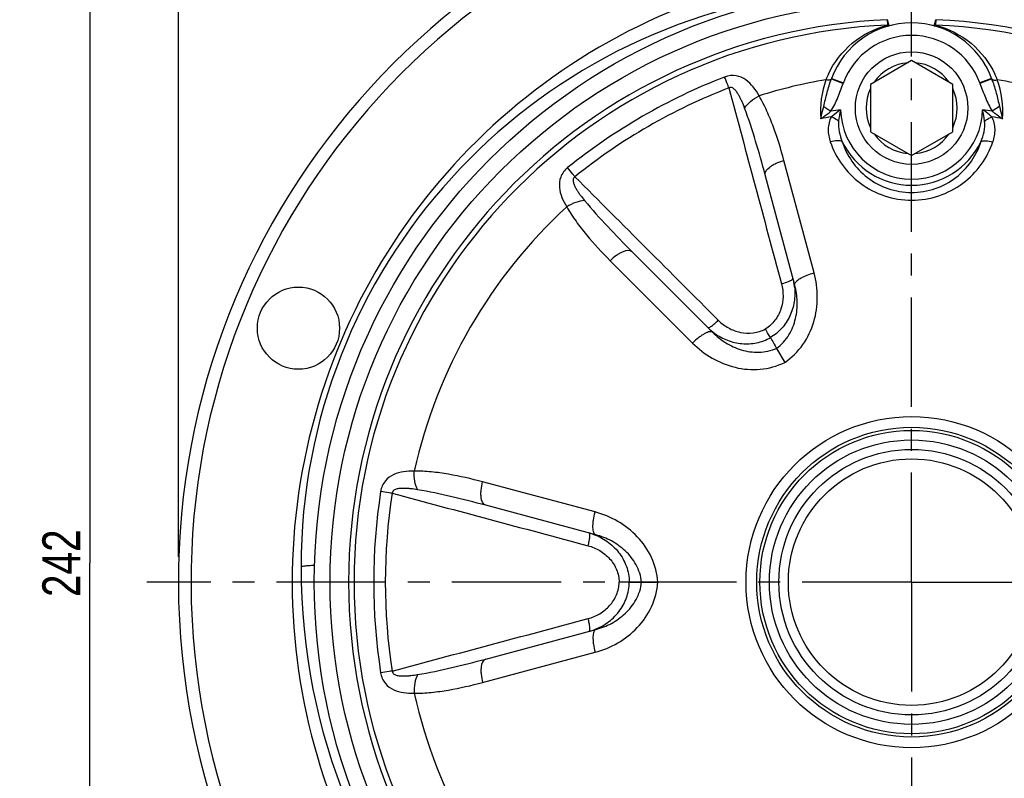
# Model space of a CAD drawing. Header units: millimetres. Extents: x 0 to 841, y 0 to 594.
# Tile 11 of 13: x 557 to 712, y 334 to 454. Entities that reach past the tile are written whole.
import ezdxf

# ---------------------------------------------------------------- set-up
doc = ezdxf.new("R2010")
doc.units = ezdxf.units.MM
doc.header["$LTSCALE"] = 46.2
doc.linetypes.add('CENTER', pattern=[0.6, 0.375, -0.075, 0.075, -0.075])
doc.layers.get('0').update_dxf_attribs({"linetype": 'CONTINUOUS'})
for name, color, linetype in [('ASSI', 7, 'CONTINUOUS'), ('GEOM', 7, 'CONTINUOUS'), ('QUOTE', 7, 'CONTINUOUS')]:
    doc.layers.add(name, color=color, linetype=linetype)
doc.styles.get("Standard").update_dxf_attribs({"font": 'txt', "width": 0.8})
doc.dimstyles.new('DIMSTYLE_1', dxfattribs={"dimtxt": 6, "dimasz": 5.8, "dimexe": 1, "dimexo": 2, "dimgap": 0.75, "dimtad": 1, "dimdec": 3, "dimtxsty": 'Standard', "dimblk": '_FILLED', "dimblk1": '_FILLED', "dimblk2": '_FILLED', "dimcen": 0.09, "dimadec": 3, "dimazin": 2, "dimtp": 0.5, "dimtm": 0.5, "dimtfac": 1, "dimtdec": 3, "dimtofl": 0, "dimtmove": 0, "dimatfit": 3, "dimldrblk": '_FILLED', "dimfxl": 0, "dimtolj": 1, "dimarcsym": 0})

# ---------------------------------------------------------------- blocks, each defined once
blk = doc.blocks.new('_FILLED')
at = {"color": 0, "linetype": 'ByBlock'}
blk.add_solid([(0, 0), (-1, 0.207), (-1, -0.207)], dxfattribs=at)
blk = doc.blocks.new('*D4')
at = {"layer": 'QUOTE', "color": 2, "linetype": 'Continuous'}
for p, q in [((581.68, 369.09), (581.68, 530.41)), ((813.68, 369.09), (813.68, 530.41)), ((581.68, 528.41), (697.68, 528.41)), ((813.68, 528.41), (697.68, 528.41))]:
    blk.add_line(p, q, dxfattribs=at)
at = {"layer": 'QUOTE', "color": 2, "linetype": 'Continuous', "xscale": 5.8, "yscale": 5.8, "zscale": 5.8, "rotation": 180}
blk.add_blockref('_FILLED', (581.68, 528.41), dxfattribs=at)
at = {"layer": 'QUOTE', "color": 2, "linetype": 'Continuous', "xscale": 5.8, "yscale": 5.8, "zscale": 5.8}
blk.add_blockref('_FILLED', (813.68, 528.41), dxfattribs=at)
at = {"layer": 'QUOTE', "color": 2, "linetype": 'Continuous', "insert": (697.68, 535.91), "char_height": 6, "width": 19.8, "attachment_point": 2, "line_spacing_factor": 0.9}
blk.add_mtext('232', dxfattribs=at)
blk = doc.blocks.new('*D5')
at = {"layer": 'QUOTE', "color": 2, "linetype": 'Continuous'}
for p, q in [((357.7, 489.09), (569.66, 489.09)), ((567.66, 489.09), (567.66, 368.09)), ((567.66, 247.09), (567.66, 368.09)), ((435.25, 247.09), (569.66, 247.09))]:
    blk.add_line(p, q, dxfattribs=at)
at = {"layer": 'QUOTE', "color": 2, "linetype": 'Continuous', "xscale": 5.8, "yscale": 5.8, "zscale": 5.8}
for p, rotation in [((567.66, 489.09), 90), ((567.66, 247.09), 270)]:
    blk.add_blockref('_FILLED', p, dxfattribs=dict(at, rotation=rotation))
at = {"layer": 'QUOTE', "color": 2, "linetype": 'Continuous', "insert": (560.16, 368.09), "char_height": 6, "width": 20.4, "attachment_point": 2, "rotation": 90, "line_spacing_factor": 0.9}
blk.add_mtext('242', dxfattribs=at)

msp = doc.modelspace()

# ---------------------------------------------------------------- linework, layer by layer
at = {"layer": 'ASSI', "color": 2, "linetype": 'CENTER'}
for q in [(697.6846, 503.0146), (576.6846, 365.0915), (697.6846, 243.99), (818.6846, 365.0915)]:
    msp.add_line((697.6846, 365.0915), q, dxfattribs=at)
at = {"layer": 'ASSI', "color": 7, "linetype": 'Continuous'}
for centre, radius in [((600.6773, 405.2733), 6.5), ((697.6846, 365.0915), 24.5), ((697.6846, 365.0915), 22.5)]:
    msp.add_circle(centre, radius, dxfattribs=at)
at = {"layer": 'GEOM', "color": 9, "linetype": 'Continuous'}
for p, q in [((693.9024, 453.227), (693.8658, 454.0796)), ((694.1292, 453.1149), (693.8658, 454.0796)), ((701.2401, 453.1149), (701.5035, 454.0796)), ((701.5035, 454.0796), (701.4669, 453.227)), ((684.9961, 444.7016), (686.8712, 444.0063)), ((685.0251, 444.7805), (686.9006, 444.0858)), ((686.8712, 444.0063), (686.9006, 444.0858)), ((710.3441, 444.7805), (708.4687, 444.0858)), ((708.4687, 444.0858), (708.4981, 444.0063)), ((710.3732, 444.7016), (708.4981, 444.0063)), ((683.7743, 440.3587), (684.9247, 439.5961)), ((711.5949, 440.3587), (710.4445, 439.5961)), ((682.2563, 414.0158), (677.4887, 431.8085)), ((650.004, 415.9402), (663.0292, 402.915)), ((647.6008, 376.1923), (629.808, 380.9598)), ((629.808, 349.2232), (647.6008, 353.9907))]:
    msp.add_line(p, q, dxfattribs=at)
at = {"layer": 'GEOM', "color": 7, "linetype": 'Continuous'}
for p, q in [((697.6846, 447.5971), (691.1846, 443.8443)), ((704.1846, 443.8443), (697.6846, 447.5971)), ((691.1846, 443.8443), (691.1846, 436.3387)), ((704.1846, 436.3387), (704.1846, 443.8443)), ((691.1846, 436.3387), (697.6846, 432.586)), ((697.6846, 432.586), (704.1846, 436.3387)), ((679.1931, 412.1028), (674.5238, 429.5291)), ((653.4605, 417.3682), (666.2175, 404.6112)), ((676.3274, 402.0833), (677.612, 399.8583)), ((647.7259, 372.583), (630.2996, 377.2524)), ((654.9702, 365.0915), (657.5394, 365.0915)), ((630.2996, 352.9306), (647.726, 357.6))]:
    msp.add_line(p, q, dxfattribs=at)
for centre, radius in [((697.6846, 365.0915), 94.5), ((697.6846, 440.0915), 8.9), ((697.6846, 365.0915), 23.9998), ((697.6846, 365.0915), 20.9998), ((697.6846, 365.0915), 19.5)]:
    msp.add_circle(centre, radius, dxfattribs=at)
at = {"layer": 'GEOM', "color": 9, "linetype": 'Continuous'}
for radius in [92, 26.1919]:
    msp.add_circle((697.6846, 365.0915), radius, dxfattribs=at)
at = {"layer": 'GEOM', "color": 7, "linetype": 'Continuous'}
for centre, radius, start, end in [((697.6846, 365.0915), 116, 98.678951, 81.321049), ((700.0846, 367.4915), 99, 180, 81.80388), ((697.6846, 365.0915), 98, 100.58398, 298.302446), ((692.5846, 367.4915), 91.5, 95.474108, 180), ((697.6846, 440.0915), 13.5, 20.324419, 159.675569), ((706.2909, 436.9036), 22.6777, 159.675016, 159.887646), ((689.0783, 436.9036), 22.6777, 20.11233, 20.324944)]:
    msp.add_arc(centre, radius, start, end, dxfattribs=at)
at = {"layer": 'GEOM', "color": 9, "linetype": 'Continuous'}
for centre, radius, start, end in [((697.6846, 365.0915), 114, 98.831055, 81.168946), ((697.6846, 365.0915), 89.07, 92.457274, 267.542726), ((697.6846, 365.0915), 89.07, 272.457274, 87.542726), ((697.6846, 365.0915), 88.2166, 92.457274, 267.542726), ((697.6846, 365.0915), 88.2166, 272.457274, 87.542726), ((697.6846, 440.0915), 11.5, 20.324296, 159.675706), ((697.6846, 440.0915), 7.2, 94.525631, 145.474369), ((697.6846, 440.0915), 7.2, 34.525631, 85.474369), ((702.048, 357.534), 93.8332, 111.20982, 128.79018), ((697.6846, 365.0915), 80.6362, 99.671277, 107.418044), ((697.6587, 439.6593), 14.3887, 159.995677, 184.985521), ((697.0059, 439.625), 13.7893, 154.937172, 158.933882), ((688.9181, 436.8461), 22.848, 19.499536, 20.109651), ((698.3645, 439.6255), 13.7882, 21.066019, 25.012913), ((697.6846, 365.0915), 80.6362, 72.581922, 80.328731), ((697.6849, 439.6529), 14.4149, 355.047866, 19.993262), ((701.1627, 359.0674), 90.2279, 111.033091, 128.966911), ((697.6846, 440.0915), 7.2, 154.525631, 205.474369), ((697.6846, 440.0915), 7.2, 334.525631, 25.474369), ((697.6846, 365.0915), 75.5894, 98.543752, 99.718334), ((702.7579, 436.0083), 16.7479, 166.767226, 173.077932), ((697.6846, 440.0915), 11.2327, 181.272688, 358.727313), ((692.6847, 436.0213), 16.6734, 6.907972, 13.24687), ((697.6846, 365.0915), 75.5894, 80.281616, 81.456248), ((697.6846, 365.0915), 74.7104, 99.780936, 101.081831), ((697.6846, 365.0915), 74.7104, 78.91719, 80.218912), ((697.6846, 440.0915), 12.1986, 205.880037, 334.11999), ((697.6846, 440.0915), 7.2, 214.525631, 265.474369), ((697.6846, 440.0915), 7.2, 274.525631, 325.474369), ((697.6846, 365.0915), 80.6362, 132.581927, 167.418047), ((670.257, 410.8283), 8.9615, 10.513471, 14.992999), ((670.2407, 410.8249), 8.9782, 6.141689, 10.515783), ((671.8014, 411.7264), 8.9796, 225.013081, 233.935343), ((706.4063, 365.0915), 93.8282, 171.209353, 188.790647), ((704.6359, 365.0915), 90.2231, 171.032609, 188.967391), ((644.3614, 364.2038), 8.9645, 71.336149, 74.996494), ((644.3614, 365.9781), 8.9635, 285.005346, 289.074054), ((697.6846, 365.0915), 80.6362, 192.581927, 227.418047)]:
    msp.add_arc(centre, radius, start, end, dxfattribs=at)
for points, knots in [([(684.5149, 445.4663), (685.3859, 447.3289), (688.0289, 450.737), (691.8693, 452.6898), (693.9022, 453.227)], [0, 0, 0, 0, 0.49441296, 1, 1, 1, 1]), ([(694.1292, 453.1149), (694.113, 453.1105), (694.0233, 453.1089), (693.9478, 453.1735), (693.9024, 453.227)], [0, 0, 0, 0, 0.19340873, 1, 1, 1, 1]), ([(701.2401, 453.1149), (701.2563, 453.1105), (701.346, 453.1089), (701.4215, 453.1735), (701.4669, 453.227)], [0, 0, 0, 0, 0.19339704, 1, 1, 1, 1]), ([(701.4671, 453.227), (703.5018, 452.6892), (707.3458, 450.7339), (709.9893, 447.3206), (710.8595, 445.4554)], [0, 0, 0, 0, 0.50556963, 1, 1, 1, 1]), ([(673.5467, 442.0306), (673.2807, 442.5197), (672.6958, 443.4526), (671.5271, 444.6491), (669.9123, 445.3764), (668.6763, 445.2336), (668.1006, 445.0111)], [0, 0, 0, 0, 0.24544367, 0.48325661, 0.72792731, 1, 1, 1, 1]), ([(668.7792, 443.2837), (668.7174, 443.4432), (668.4931, 444.0198), (668.2668, 444.5955), (668.1006, 445.0111)], [0, 0, 0, 0, 0.27659487, 1, 1, 1, 1]), ([(683.7743, 440.3587), (683.8699, 440.7228), (684.0398, 441.4559), (684.4041, 442.9156), (684.7375, 443.9953), (684.9961, 444.7016)], [0, 0, 0, 0, 0.25020086, 0.50009292, 1, 1, 1, 1]), ([(684.7577, 444.5432), (684.7147, 444.5338), (684.5073, 444.5094), (684.2972, 444.5416), (684.1382, 444.5817)], [0, 0, 0, 0, 0.21155327, 1, 1, 1, 1]), ([(684.9961, 444.7016), (684.9883, 444.6825), (684.9346, 444.5981), (684.833, 444.5596), (684.7577, 444.5432)], [0, 0, 0, 0, 0.2111374, 1, 1, 1, 1]), ([(684.9248, 439.5962), (685.1469, 439.9315), (685.5282, 440.6435), (686.1699, 442.1196), (686.5913, 443.2516), (686.8712, 444.0063)], [0, 0, 0, 0, 0.24989895, 0.499923, 1, 1, 1, 1]), ([(708.4981, 444.0063), (708.778, 443.2516), (709.1994, 442.1195), (709.8412, 440.6434), (710.2224, 439.9314), (710.4445, 439.5961)], [0, 0, 0, 0, 0.50008465, 0.75010932, 1, 1, 1, 1]), ([(710.3732, 444.7016), (710.381, 444.6821), (710.4362, 444.5963), (710.5404, 444.558), (710.6175, 444.5419)], [0, 0, 0, 0, 0.21034061, 1, 1, 1, 1]), ([(710.4556, 444.4727), (710.6931, 443.802), (711.0011, 442.7784), (711.343, 441.3967), (711.5045, 440.7032), (711.5949, 440.3587)], [0, 0, 0, 0, 0.49987031, 0.74977993, 1, 1, 1, 1]), ([(710.6175, 444.5419), (710.6603, 444.533), (710.8658, 444.5101), (711.0738, 444.542), (711.2311, 444.5817)], [0, 0, 0, 0, 0.21230337, 1, 1, 1, 1]), ([(671.2669, 440.0851), (671.1381, 440.4285), (670.9349, 440.9386), (670.6296, 441.6017), (670.3791, 442.084), (670.0971, 442.5455), (669.8217, 442.9033), (669.5587, 443.1507), (669.33, 443.3034), (669.0546, 443.3858), (668.8608, 443.333), (668.7792, 443.2837)], [0, 0, 0, 0, 0.25154987, 0.37638984, 0.50055966, 0.62407535, 0.74711671, 0.808784, 0.87100482, 0.93462952, 1, 1, 1, 1]), ([(671.2669, 440.0851), (671.5203, 440.4804), (672.2283, 441.2192), (673.0715, 441.7807), (673.547, 442.0302)], [0, 0, 0, 0, 0.46648789, 1, 1, 1, 1]), ([(677.4887, 431.8085), (677.0115, 433.5903), (676.2057, 436.232), (674.8303, 439.6271), (674.0086, 441.2522), (673.5468, 442.0306)], [0, 0, 0, 0, 0.50381433, 0.75277972, 1, 1, 1, 1]), ([(674.5238, 429.5291), (674.0461, 431.3117), (673.0481, 434.8572), (671.9129, 438.3646), (671.2669, 440.0851)], [0, 0, 0, 0, 0.50104909, 1, 1, 1, 1]), ([(683.3232, 438.4086), (683.457, 438.5046), (683.9956, 438.894), (684.5291, 439.2907), (684.9248, 439.5962)], [0, 0, 0, 0, 0.24776912, 1, 1, 1, 1]), ([(683.3246, 438.4159), (683.3563, 438.5759), (683.4912, 439.2269), (683.647, 439.8735), (683.7743, 440.3587)], [0, 0, 0, 0, 0.2454223, 1, 1, 1, 1]), ([(686.4547, 439.842), (686.3278, 439.7529), (685.8282, 439.3939), (685.3431, 439.0143), (684.9927, 438.716)], [0, 0, 0, 0, 0.25205457, 1, 1, 1, 1]), ([(710.377, 438.7157), (710.2613, 438.8141), (709.7871, 439.2064), (709.2937, 439.5753), (708.9145, 439.842)], [0, 0, 0, 0, 0.24676631, 1, 1, 1, 1]), ([(710.4446, 439.5961), (710.5769, 439.4939), (711.1057, 439.0913), (711.6418, 438.6985), (712.046, 438.4086)], [0, 0, 0, 0, 0.2515484, 1, 1, 1, 1]), ([(711.5949, 440.3587), (711.638, 440.1946), (711.8029, 439.548), (711.9494, 438.8967), (712.046, 438.4086)], [0, 0, 0, 0, 0.25427941, 1, 1, 1, 1]), ([(684.9927, 438.716), (684.6525, 438.1283), (684.3514, 436.7365), (684.6012, 435.3822), (684.8199, 434.7433)], [0, 0, 0, 0, 0.50136355, 1, 1, 1, 1]), ([(686.1321, 438.0267), (686.0471, 438.0941), (685.6891, 438.3577), (685.2993, 438.5783), (684.9927, 438.716)], [0, 0, 0, 0, 0.24394842, 1, 1, 1, 1]), ([(686.1321, 438.0267), (686.0655, 437.4751), (686.155, 436.3453), (686.4905, 435.2784), (686.7095, 434.7668)], [0, 0, 0, 0, 0.49957894, 1, 1, 1, 1]), ([(708.6598, 434.7668), (708.8788, 435.2785), (709.2143, 436.3454), (709.3037, 437.4751), (709.2371, 438.0267)], [0, 0, 0, 0, 0.50042619, 1, 1, 1, 1]), ([(709.2372, 438.0267), (709.3222, 438.0941), (709.6802, 438.3577), (710.07, 438.5783), (710.3766, 438.716)], [0, 0, 0, 0, 0.24394841, 1, 1, 1, 1]), ([(710.5493, 434.7433), (710.7681, 435.3822), (711.0178, 436.7363), (710.7169, 438.1281), (710.3767, 438.7157)], [0, 0, 0, 0, 0.49866074, 1, 1, 1, 1]), ([(686.7095, 434.7671), (686.6158, 434.8337), (686.3566, 434.9234), (685.7115, 434.9648), (685.1814, 434.8569), (684.8199, 434.7433)], [0, 0, 0, 0, 0.17830582, 0.41220258, 1, 1, 1, 1]), ([(684.8199, 434.7433), (685.2559, 433.4704), (686.5302, 431.0041), (689.4918, 428.0006), (693.3297, 425.9904), (696.2308, 425.5186), (697.6846, 425.5184)], [0, 0, 0, 0, 0.23988392, 0.4866124, 0.7407881, 1, 1, 1, 1]), ([(686.7094, 434.767), (687.0593, 433.6781), (688.108, 431.5529), (690.6054, 428.9359), (693.9028, 427.1597), (696.4198, 426.7395), (697.6846, 426.7394)], [0, 0, 0, 0, 0.23694768, 0.4826288, 0.73797005, 1, 1, 1, 1]), ([(697.6846, 426.7394), (698.9494, 426.7395), (701.4665, 427.1597), (704.7638, 428.9359), (707.2613, 431.5529), (708.31, 433.6781), (708.6598, 434.767)], [0, 0, 0, 0, 0.26202983, 0.51737092, 0.76305228, 1, 1, 1, 1]), ([(697.6846, 425.5184), (699.1385, 425.5187), (702.0395, 425.9904), (705.8774, 428.0006), (708.8391, 431.0041), (710.1134, 433.4704), (710.5493, 434.7433)], [0, 0, 0, 0, 0.25921205, 0.51338764, 0.7601161, 1, 1, 1, 1]), ([(708.6599, 434.7671), (708.7535, 434.8337), (709.0127, 434.9234), (709.6578, 434.9648), (710.1879, 434.8569), (710.5493, 434.7433)], [0, 0, 0, 0, 0.17830431, 0.41219934, 1, 1, 1, 1]), ([(674.5238, 429.5291), (674.4007, 429.9882), (675.0093, 430.6345), (675.704, 431.0864), (676.4502, 431.4755), (677.061, 431.6914), (677.4887, 431.8085)], [0, 0, 0, 0, 0.36374157, 0.50460955, 0.66066797, 1, 1, 1, 1]), ([(643.2643, 430.6718), (642.7828, 430.2855), (642.0426, 429.2845), (641.8642, 427.5231), (642.3164, 425.9127), (642.8318, 424.9401), (643.1223, 424.4652)], [0, 0, 0, 0, 0.27214633, 0.51683971, 0.75461134, 1, 1, 1, 1]), ([(644.4209, 429.2204), (644.3137, 429.3537), (643.9265, 429.8362), (643.541, 430.3201), (643.2643, 430.6718)], [0, 0, 0, 0, 0.27659669, 1, 1, 1, 1]), ([(644.4209, 429.2204), (644.3372, 429.1743), (644.1944, 429.0321), (644.129, 428.7519), (644.1461, 428.4774), (644.2297, 428.1261), (644.4016, 427.7089), (644.6605, 427.2342), (644.9528, 426.7763), (645.3743, 426.1807), (645.7143, 425.7499), (645.9472, 425.4667)], [0, 0, 0, 0, 0.06559041, 0.12928808, 0.19148014, 0.25314944, 0.37616828, 0.49964366, 0.62376702, 0.74855552, 1, 1, 1, 1]), ([(645.9471, 425.4667), (645.4781, 425.4449), (644.4842, 425.2012), (643.5763, 424.7518), (643.1225, 424.4648)], [0, 0, 0, 0, 0.46648173, 1, 1, 1, 1]), ([(645.9472, 425.4667), (647.1143, 424.0472), (649.5839, 421.3101), (652.1555, 418.6732), (653.4605, 417.3682)], [0, 0, 0, 0, 0.49894395, 1, 1, 1, 1]), ([(643.1223, 424.4652), (643.5663, 423.6765), (644.5628, 422.1526), (646.8137, 419.2625), (648.6995, 417.2447), (650.004, 415.9402)], [0, 0, 0, 0, 0.24722965, 0.49613228, 1, 1, 1, 1]), ([(653.4605, 417.3682), (653.1244, 417.7043), (652.2604, 417.5004), (651.5217, 417.1247), (650.8116, 416.6731), (650.3192, 416.252), (650.004, 415.9402)], [0, 0, 0, 0, 0.36374145, 0.50460943, 0.66066787, 1, 1, 1, 1]), ([(677.612, 399.8584), (678.7296, 400.603), (680.6796, 402.5352), (682.4023, 406.2002), (682.9461, 410.1492), (682.5913, 412.7651), (682.2563, 414.0158)], [0, 0, 0, 0, 0.25449805, 0.50630091, 0.75463411, 1, 1, 1, 1]), ([(678.4185, 412.7618), (678.4585, 412.7804), (678.5909, 412.8449), (678.721, 412.9171), (678.8025, 412.9806)], [0, 0, 0, 0, 0.29914558, 1, 1, 1, 1]), ([(678.8025, 412.9806), (678.8216, 412.9954), (678.8706, 413.0368), (678.9247, 413.1044), (678.9134, 413.1466)], [0, 0, 0, 0, 0.35617965, 1, 1, 1, 1]), ([(679.2097, 412.3323), (679.2714, 412.5027), (679.5988, 412.8484), (680.2683, 413.2742), (681.1878, 413.6884), (681.8838, 413.9144), (682.2563, 414.0158)], [0, 0, 0, 0, 0.15304716, 0.3825094, 0.67400501, 1, 1, 1, 1]), ([(677.0936, 412.3002), (677.2676, 411.6523), (677.4365, 410.2987), (677.1031, 408.2782), (676.1613, 406.4438), (675.1352, 405.5044), (674.5566, 405.1505)], [0, 0, 0, 0, 0.24872424, 0.4980638, 0.74853641, 1, 1, 1, 1]), ([(679.1673, 411.7854), (679.2505, 411.012), (679.2135, 409.4349), (678.5291, 407.1729), (677.2384, 405.1886), (676.0178, 404.1757), (675.349, 403.7773)], [0, 0, 0, 0, 0.24989982, 0.49983886, 0.74990469, 1, 1, 1, 1]), ([(676.3274, 402.0833), (677.1066, 402.65), (678.4081, 404.1071), (679.4419, 406.7495), (679.6907, 409.4772), (679.4206, 411.2539), (679.1931, 412.1028)], [0, 0, 0, 0, 0.26231667, 0.5156681, 0.76072178, 1, 1, 1, 1]), ([(677.0936, 412.3002), (677.2178, 412.3338), (677.6671, 412.4639), (678.1109, 412.6187), (678.4185, 412.7618)], [0, 0, 0, 0, 0.27508217, 1, 1, 1, 1]), ([(679.1932, 412.1026), (679.1786, 412.1571), (679.1802, 412.2385), (679.2025, 412.3125), (679.2097, 412.3323)], [0, 0, 0, 0, 0.7278806, 1, 1, 1, 1]), ([(665.4534, 405.3755), (665.4715, 405.3573), (665.5492, 405.348), (665.7502, 405.4222), (666.0966, 405.6439), (666.5743, 406.0296), (666.917, 406.3498), (667.0962, 406.5283)], [0, 0, 0, 0, 0.03751383, 0.10055747, 0.31590099, 0.63034702, 1, 1, 1, 1]), ([(667.0962, 406.5283), (667.5703, 406.0536), (668.6581, 405.2305), (670.5747, 404.509), (672.6342, 404.4074), (673.9608, 404.8263), (674.5566, 405.1505)], [0, 0, 0, 0, 0.24872998, 0.4980688, 0.74854127, 1, 1, 1, 1]), ([(666.2175, 404.6112), (666.1047, 404.724), (665.77, 404.7386), (665.3669, 404.6105), (664.9506, 404.4167), (664.4952, 404.1393), (663.8263, 403.6564), (663.3434, 403.2268), (663.0292, 402.915)], [0, 0, 0, 0, 0.12684902, 0.2238871, 0.34505899, 0.4878256, 0.64813762, 1, 1, 1, 1]), ([(666.2175, 404.6112), (666.8389, 403.9898), (668.2424, 402.8676), (670.729, 401.7193), (673.5342, 401.2932), (675.4469, 401.6919), (676.3274, 402.0833)], [0, 0, 0, 0, 0.23926603, 0.4843106, 0.73766515, 1, 1, 1, 1]), ([(666.5151, 404.4677), (667.1431, 404.0104), (668.5263, 403.2566), (670.8248, 402.7212), (673.1852, 402.8479), (674.6704, 403.3978), (675.349, 403.7773)], [0, 0, 0, 0, 0.24990328, 0.49984265, 0.74990864, 1, 1, 1, 1]), ([(663.0292, 402.915), (663.9447, 401.9995), (666.0327, 400.3845), (669.7244, 398.8808), (673.7598, 398.5401), (676.4082, 399.2628), (677.612, 399.8584)], [0, 0, 0, 0, 0.24534396, 0.49368371, 0.74549552, 1, 1, 1, 1]), ([(618.9845, 382.657), (618.4279, 382.6712), (617.3276, 382.6311), (615.707, 382.2172), (614.2697, 381.1824), (613.7754, 380.0406), (613.6802, 379.4308)], [0, 0, 0, 0, 0.24544172, 0.48325335, 0.72792654, 1, 1, 1, 1]), ([(619.5294, 379.7099), (619.3138, 380.1269), (619.0279, 381.1096), (618.9632, 382.1205), (618.9849, 382.657)], [0, 0, 0, 0, 0.4664879, 1, 1, 1, 1]), ([(629.808, 380.9598), (628.0262, 381.4373), (625.3358, 382.0615), (621.7075, 382.5658), (619.8896, 382.6668), (618.9845, 382.657)], [0, 0, 0, 0, 0.50386873, 0.75277096, 1, 1, 1, 1]), ([(630.2996, 377.2524), (629.8405, 377.3754), (629.5851, 378.2256), (629.541, 379.0532), (629.5771, 379.8939), (629.6956, 380.5309), (629.808, 380.9598)], [0, 0, 0, 0, 0.36374146, 0.50460943, 0.66066788, 1, 1, 1, 1]), ([(615.5155, 379.1548), (615.3464, 379.181), (614.735, 379.275), (614.1232, 379.3669), (613.6802, 379.4308)], [0, 0, 0, 0, 0.27659489, 1, 1, 1, 1]), ([(619.5294, 379.7099), (619.1676, 379.77), (618.6242, 379.8491), (617.8974, 379.9163), (617.3545, 379.9405), (616.8138, 379.927), (616.3662, 379.8674), (616.0205, 379.7633), (615.7739, 379.6416), (615.5647, 379.4443), (615.5136, 379.2501), (615.5155, 379.1548)], [0, 0, 0, 0, 0.25154869, 0.37638827, 0.50055758, 0.62407286, 0.74711504, 0.80878142, 0.87100647, 0.93463053, 1, 1, 1, 1]), ([(630.2996, 377.2524), (628.517, 377.73), (624.9475, 378.6387), (621.3423, 379.4088), (619.5294, 379.7099)], [0, 0, 0, 0, 0.50105617, 1, 1, 1, 1]), ([(647.7261, 372.583), (647.5719, 372.6243), (647.392, 372.9068), (647.3013, 373.32), (647.261, 373.7774), (647.2736, 374.3105), (647.3573, 375.1312), (647.4879, 375.7642), (647.6008, 376.1923)], [0, 0, 0, 0, 0.12684902, 0.2238871, 0.34505899, 0.4878256, 0.64813762, 1, 1, 1, 1]), ([(657.5393, 365.0915), (657.4529, 366.4316), (656.7553, 369.0864), (654.4424, 372.4108), (651.2944, 374.8564), (648.8515, 375.8571), (647.6008, 376.1923)], [0, 0, 0, 0, 0.25447292, 0.50628532, 0.75462555, 1, 1, 1, 1]), ([(646.5051, 370.8635), (646.5701, 371.1079), (646.676, 371.5649), (646.7713, 372.1713), (646.79, 372.5822), (646.7538, 372.7934), (646.7069, 372.856), (646.6821, 372.8627)], [0, 0, 0, 0, 0.36965239, 0.68409894, 0.8994428, 0.96248637, 1, 1, 1, 1]), ([(647.2302, 372.6969), (648.0309, 372.4264), (649.5648, 371.6537), (651.4332, 369.8861), (652.6885, 367.6361), (653.0025, 365.9369), (653.0139, 365.0917)], [0, 0, 0, 0, 0.24997905, 0.49995264, 0.74999535, 1, 1, 1, 1]), ([(654.9702, 365.0915), (654.8688, 366.0495), (654.258, 367.9053), (652.4865, 370.1217), (650.2486, 371.7011), (648.5749, 372.3555), (647.7259, 372.583)], [0, 0, 0, 0, 0.26229574, 0.51565553, 0.76071561, 1, 1, 1, 1]), ([(646.5051, 370.8635), (647.1535, 370.6902), (648.4105, 370.1593), (649.9938, 368.86), (651.111, 367.1272), (651.4115, 365.7692), (651.4285, 365.0915)], [0, 0, 0, 0, 0.24880668, 0.4982066, 0.74865556, 1, 1, 1, 1]), ([(603.2217, 367.74), (602.9159, 367.7242), (602.4871, 367.6989), (601.9579, 367.6565), (601.6533, 367.6258), (601.4171, 367.5961), (601.2401, 367.5631), (601.143, 367.5385), (601.0846, 367.5075), (601.0846, 367.4915)], [0, 0, 0, 0, 0.42424479, 0.59483461, 0.7360402, 0.84719022, 0.92777492, 0.97786685, 1, 1, 1, 1]), ([(646.5051, 359.3195), (647.1533, 359.4928), (648.4102, 360.0235), (649.9934, 361.3226), (651.1109, 363.0556), (651.4115, 364.4137), (651.4285, 365.0915)], [0, 0, 0, 0, 0.24875165, 0.49812742, 0.74861694, 1, 1, 1, 1]), ([(647.2905, 357.5068), (648.0843, 357.7812), (649.6035, 358.5584), (651.4518, 360.3235), (652.6925, 362.563), (653.0026, 364.2517), (653.0139, 365.0917)], [0, 0, 0, 0, 0.24994856, 0.4999096, 0.74998199, 1, 1, 1, 1]), ([(647.6008, 353.9907), (648.8514, 354.3259), (651.2943, 355.3267), (654.4424, 357.7722), (656.7551, 361.0966), (657.4531, 363.7514), (657.5393, 365.0915)], [0, 0, 0, 0, 0.24535969, 0.49371155, 0.7455342, 1, 1, 1, 1]), ([(647.726, 357.6), (648.5749, 357.8275), (650.2486, 358.482), (652.4866, 360.0614), (654.258, 362.2779), (654.8689, 364.1335), (654.9702, 365.0915)], [0, 0, 0, 0, 0.23928591, 0.4843599, 0.73772701, 1, 1, 1, 1]), ([(646.6821, 357.3204), (646.7069, 357.327), (646.7538, 357.3896), (646.79, 357.6008), (646.7713, 358.0117), (646.676, 358.6182), (646.5701, 359.0751), (646.5051, 359.3195)], [0, 0, 0, 0, 0.03751376, 0.10055738, 0.31590102, 0.63034721, 1, 1, 1, 1]), ([(647.7261, 357.6), (647.5719, 357.5587), (647.392, 357.2762), (647.3013, 356.863), (647.261, 356.4056), (647.2736, 355.8725), (647.3573, 355.0518), (647.4879, 354.4188), (647.6008, 353.9907)], [0, 0, 0, 0, 0.12684903, 0.2238871, 0.34505899, 0.4878256, 0.64813762, 1, 1, 1, 1]), ([(619.5294, 350.4732), (621.3424, 350.7742), (624.9475, 351.5443), (628.517, 352.453), (630.2996, 352.9306)], [0, 0, 0, 0, 0.49894395, 1, 1, 1, 1]), ([(630.2996, 352.9306), (629.8405, 352.8076), (629.5851, 351.9574), (629.541, 351.1298), (629.5771, 350.2891), (629.6956, 349.6521), (629.808, 349.2232)], [0, 0, 0, 0, 0.36374145, 0.50460943, 0.66066787, 1, 1, 1, 1]), ([(613.6802, 350.7523), (613.774, 350.1421), (614.2708, 349.0006), (615.7071, 347.9654), (617.3278, 347.5519), (618.4279, 347.5118), (618.9843, 347.526)], [0, 0, 0, 0, 0.27214633, 0.51683971, 0.75461134, 1, 1, 1, 1]), ([(615.5155, 351.0282), (615.3464, 351.002), (614.735, 350.908), (614.1232, 350.8161), (613.6803, 350.7523)], [0, 0, 0, 0, 0.27659669, 1, 1, 1, 1]), ([(615.5155, 351.0282), (615.5136, 350.9326), (615.5653, 350.7379), (615.7753, 350.5412), (616.0216, 350.4188), (616.3675, 350.3155), (616.8149, 350.2557), (617.3554, 350.2426), (617.8981, 350.2668), (618.6246, 350.334), (619.1678, 350.4131), (619.5294, 350.4732)], [0, 0, 0, 0, 0.0655904, 0.12928807, 0.19148012, 0.25314942, 0.37616827, 0.49964366, 0.62376702, 0.74855552, 1, 1, 1, 1]), ([(619.5294, 350.4731), (619.3138, 350.056), (619.0279, 349.0734), (618.9632, 348.0625), (618.9848, 347.526)], [0, 0, 0, 0, 0.46648174, 1, 1, 1, 1]), ([(618.9843, 347.526), (619.8894, 347.5162), (621.7074, 347.6172), (625.3357, 348.1215), (628.0261, 348.7457), (629.808, 349.2232)], [0, 0, 0, 0, 0.24722965, 0.49613228, 1, 1, 1, 1])]:
    msp.add_open_spline(points, degree=3, knots=knots, dxfattribs=at)
for points in [[(668.7792, 443.2837), (671.5487, 432.9553), (674.318, 422.6269), (677.0936, 412.3002)], [(644.4209, 429.2204), (651.9808, 421.6578), (659.5408, 414.0953), (667.0962, 406.5283)], [(615.5155, 379.1548), (625.8449, 376.389), (636.1742, 373.6232), (646.5051, 370.8635)], [(615.5155, 351.0282), (625.8449, 353.794), (636.1742, 356.5598), (646.5051, 359.3195)]]:
    msp.add_open_spline(points, degree=3, dxfattribs=at)
at = {"layer": 'GEOM', "color": 7, "linetype": 'Continuous'}
for points, knots in [([(675.3493, 403.7775), (675.3124, 403.8416), (675.0448, 404.2973), (674.7837, 404.7568), (674.5566, 405.1505)], [0, 0, 0, 0, 0.13994642, 1, 1, 1, 1]), ([(653.0139, 365.0915), (652.94, 365.0914), (652.4115, 365.094), (651.883, 365.0916), (651.4285, 365.0915)], [0, 0, 0, 0, 0.13993519, 1, 1, 1, 1])]:
    msp.add_open_spline(points, degree=3, knots=knots, dxfattribs=at)
for points in [[(675.349, 403.7773), (675.6754, 403.2128), (676.0013, 402.648), (676.3274, 402.0833)], [(653.0139, 365.0917), (653.666, 365.0914), (654.3181, 365.0915), (654.9702, 365.0915)]]:
    msp.add_open_spline(points, degree=3, dxfattribs=at)

# ---------------------------------------------------------------- dimensions: what is measured, and where the dimension line sits
at = {"layer": 'QUOTE', "color": 2, "linetype": 'Continuous'}
dim = msp.add_linear_dim(base=(813.6846, 528.4131), p1=(581.6846, 367.0915), p2=(813.6846, 367.0915), dimstyle='DIMSTYLE_1', dxfattribs=at)
dim.commit()
dim.dimension.update_dxf_attribs({"geometry": '*D4', "text_midpoint": (697.2846, 528.4131), "dimtype": 160})
dim = msp.add_linear_dim(base=(567.6637, 247.0915), p1=(355.7042, 489.0915), p2=(433.2542, 247.0915), angle=270, dimstyle='DIMSTYLE_1', dxfattribs=at)
dim.commit()
dim.dimension.update_dxf_attribs({"geometry": '*D5', "text_midpoint": (567.6637, 367.6915), "dimtype": 160})

doc.saveas('drawing.dxf')
